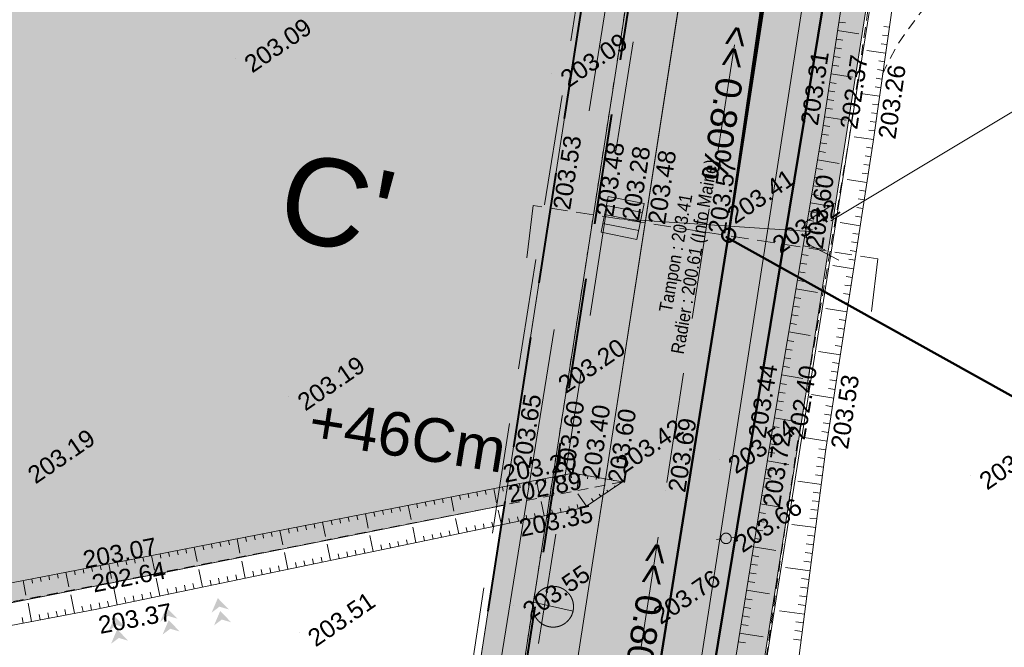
# Model space of a CAD drawing. Header units: millimetres. Extents: x -446952 to 537903, y -185749 to 168493.
# Tile 122 of 155: x 280247 to 336711, y 28844 to 64830. Entities that reach past the tile are written whole.
import ezdxf
from ezdxf.xclip import XClip

# ---------------------------------------------------------------- set-up
doc = ezdxf.new("R2010")
doc.units = ezdxf.units.MM
doc.header["$MEASUREMENT"] = 0
doc.header["$XCLIPFRAME"] = 0
for name, pattern in [('AXES', [101600, 63500, -12700, 12700, -12700]), ('CACHE2', [9525, 6350, -3175]), ('CACHEx2', [1500, 1000, -500]), ('FOSSE', [1000, 600, -400]), ('Grille', [800, 400, -400]), ('Wipeout_Contour', [1000, 0, -1000])]:
    doc.linetypes.add(name, pattern=pattern)
for name, color, linetype in [('02 AF-17-0322 ZAE POMME- CHANTIER-2018-09-26_2_-1-PAP-SURFACES-VOIRIE', 7, 'Continuous'), ('02 AF-17-0322 ZAE POMME- CHANTIER-2018-09-26_2_0-PAP DEMANDE MAIRIE 20-06-2017', 7, 'Continuous'), ('02 AF-17-0322 ZAE POMME- CHANTIER-2018-09-26_2_0000-PAP-PROFIL EN TRAVERS DE PRINCIPE', 7, 'Continuous'), ('02 AF-17-0322 ZAE POMME- CHANTIER-2018-09-26_2_01 02-PAP-EP AVALOIRS & GRILLES', 7, 'Continuous'), ('02 AF-17-0322 ZAE POMME- CHANTIER-2018-09-26_2_01-PAP LOTS CONTOURS', 7, 'Continuous'), ('02 AF-17-0322 ZAE POMME- CHANTIER-2018-09-26_2_01-PAP- BORDURE AGGLOS', 7, 'Continuous'), ('02 AF-17-0322 ZAE POMME- CHANTIER-2018-09-26_2_01-PAP- BORDURE CAN CS1 ET PANNEAU SIGNAL', 7, 'Continuous'), ('02 AF-17-0322 ZAE POMME- CHANTIER-2018-09-26_2_01-PAP- BORDURE P1', 7, 'Continuous'), ('02 AF-17-0322 ZAE POMME- CHANTIER-2018-09-26_2_01-PAP- BORDURE T2', 7, 'Continuous'), ('02 AF-17-0322 ZAE POMME- CHANTIER-2018-09-26_2_01-PAP- NIVELLEMENT', 7, 'Continuous'), ('02 AF-17-0322 ZAE POMME- CHANTIER-2018-09-26_2_01-PAP- REVET EV', 7, 'Continuous'), ('02 AF-17-0322 ZAE POMME- CHANTIER-2018-09-26_2_01-PAP- REVET MACROLOT', 7, 'Continuous'), ('02 AF-17-0322 ZAE POMME- CHANTIER-2018-09-26_2_01-PAP- REVET TROTTOIR', 7, 'Continuous'), ('02 AF-17-0322 ZAE POMME- CHANTIER-2018-09-26_2_01-PAP- REVET VOIE', 7, 'Continuous'), ('02 AF-17-0322 ZAE POMME- CHANTIER-2018-09-26_2_01-PAP-FILAIRE VOIE', 7, 'Continuous'), ('02 AF-17-0322 ZAE POMME- CHANTIER-2018-09-26_2_01-PAP-MARQUAGE AU SOL', 7, 'Continuous'), ('02 AF-17-0322 ZAE POMME- CHANTIER-2018-09-26_2_01-PAP-REVET NOUE', 7, 'Continuous'), ('02 AF-17-0322 ZAE POMME- CHANTIER-2018-09-26_2_02-PAP-EP PROJET', 7, 'Continuous'), ('02 AF-17-0322 ZAE POMME- CHANTIER-2018-09-26_2_02-PAP-EP TEXTE POUR 2000°', 7, 'Continuous'), ('02 AF-17-0322 ZAE POMME- CHANTIER-2018-09-26_2_08-PAP RESEAU TELEPHONE PROJET', 7, 'Continuous'), ('02 AF-17-0322 ZAE POMME- CHANTIER-2018-09-26_2_09-PAP ECLAIRAGE PROJET', 7, 'Continuous'), ('02 AF-17-0322 ZAE POMME- CHANTIER-2018-09-26_2_09-TRANCHEE GAZ', 7, 'Continuous'), ('02 AF-17-0322 ZAE POMME- CHANTIER-2018-09-26_2_2D - Dessins placés - Géomètre.2D', 7, 'Continuous'), ('02 AF-17-0322 ZAE POMME- CHANTIER-2018-09-26_2_X-PAP-PL_PT_1_TN décapé', 7, 'Continuous'), ('02 AF-17-0322 ZAE POMME- CHANTIER-2018-09-26_2_X-PTS TOPO-TEXTE TOPOALT', 7, 'Continuous'), ('02 AF-17-0322 ZAE POMME- CHANTIER-2018-09-26_2_X-PTS TOPO-TOPOPOINT', 7, 'Continuous'), ('02 AF-17-0322 ZAE POMME- CHANTIER-2018-09-26_2_Y - FDP TOPO-LIMITES_ 98061', 7, 'Continuous'), ('02 AF-17-0322 ZAE POMME- CHANTIER-2018-09-26_2_Y-FDP TOPO-CN_1_00', 7, 'Continuous'), ('02 AF-17-0322 ZAE POMME- CHANTIER-2018-09-26_2_Y-FDP TOPO-TOP_AXE_FOSSE', 7, 'Continuous'), ('02 AF-17-0322 ZAE POMME- CHANTIER-2018-09-26_2_Y-FDP TOPO-TOP_BARBULE', 7, 'Continuous'), ('02 AF-17-0322 ZAE POMME- CHANTIER-2018-09-26_2_Y-FDP TOPO-TOP_BORNE', 7, 'Continuous'), ('02 AF-17-0322 ZAE POMME- CHANTIER-2018-09-26_2_Y-FDP TOPO-TOP_TALUS', 7, 'Continuous'), ('02 AF-17-0322 ZAE POMME- CHANTIER-2018-09-26_2_Y-RESEAU EXISTANT FDP-TOP_VANNE_RESEAU', 7, 'Continuous'), ('02 AF-17-0322 ZAE POMME- CHANTIER-2018-09-26_2_Y-RESEAU EXISTANT FDP-TOP_VANNE_SYMB', 7, 'Continuous'), ('02 AF-17-0322 ZAE POMME- CHANTIER-2018-09-26_2_Y-RESEAU EXISTANT FDP-TOP_VANNE_TEXTE', 7, 'Continuous'), ('02 AF-17-0322 ZAE POMME- CHANTIER-2018-09-26_2_ZZ- PAP ALT PTS PROJET', 7, 'Continuous'), ('2D - Dessins placés - Géomètre.2D', 7, 'Continuous')]:
    doc.layers.add(name, color=color, linetype=linetype)
doc.styles.add('STYLE_GENERE_4', font='txt')
doc.linetypes.add('EAUX_USÉES', pattern='A,0,[1,-3. Plan gÃ©omÃ¨tre1.Shx,S=317.460317,R=0,X=0,Y=0],-47000,0', length=47000)

# ---------------------------------------------------------------- blocks, each defined once
blk = doc.blocks.new('Dessin_1_2', base_point=(-56559339, -2771872408))
at = {"color": 254, "linetype": 'Wipeout_Contour', "lineweight": 0, "ltscale": 2094265.569888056}
blk.add_wipeout([(-446952, -185749), (537903, -185749), (537903, 168493), (-446952, 168064)], dxfattribs=at).dxf.layer = '02 AF-17-0322 ZAE POMME- CHANTIER-2018-09-26_2_2D - Dessins placés - Géomètre.2D'
at = {"layer": '02 AF-17-0322 ZAE POMME- CHANTIER-2018-09-26_2_01-PAP- REVET EV', "linetype": 'Continuous', "lineweight": 15, "true_color": 0xa2a233}
for points in [[(-63475, 68484, 0.414214), (-62501, 67458), (-42132, 66931, 0.060082), (-27113, 68349), (38921, 82710, 0.04246), (49128, 85857), (66863, 93020, -0.079278), (73006, 94431), (250502, 106419, 0.02499), (257794, 107279), (294459, 113473, -0.511687), (318710, 89553), (296240, -55550), (281365, -144134, 0.147477), (285971, -134819), (299201, -56028), (321675, 89094, 0.504374), (294497, 116522), (257294, 110237, -0.02499), (250300, 109412), (72804, 97424, 0.079278), (65740, 95802), (48004, 88638, -0.04246), (38284, 85642), (-27750, 71280, -0.060082), (-42054, 69930), (-63423, 70483)], [(331142, 80568), (332309, 87422), (328592, 88023), (306112, -57143), (292737, -136794, 0.17138), (294802, -148602), (310076, -57695), (316405, -13756)]]:
    blk.add_hatch(color=55, dxfattribs=at).paths.add_polyline_path(points)
at = {"layer": '02 AF-17-0322 ZAE POMME- CHANTIER-2018-09-26_2_01-PAP- REVET MACROLOT', "linetype": 'Continuous', "lineweight": 25}
blk.add_hatch(color=171, dxfattribs=at).paths.add_polyline_path([(-2624, 0), (118936, 0), (191842, 14011), (308042, 37002), (316240, 89936, 0.048256), (316443, 93493), (298432, 111261, 0.048297), (294876, 111008), (258211, 104814, -0.02499), (250671, 103924), (73174, 91936, 0.079278), (67799, 90702), (50064, 83539, -0.04246), (39453, 80267), (7910, 73407), (7843, 72369)])
at = {"layer": '02 AF-17-0322 ZAE POMME- CHANTIER-2018-09-26_2_01-PAP- REVET TROTTOIR', "linetype": 'Continuous', "lineweight": 15}
blk.add_hatch(color=134, dxfattribs=at).paths.add_polyline_path([(-67600, 70507), (-67740, 65093), (-34300, 64227), (39453, 80267, 0.04246), (50064, 83539), (67799, 90702, -0.079278), (73174, 91936), (250671, 103924, 0.02499), (258211, 104814), (294876, 111008, -0.511687), (316240, 89936), (293772, -55152), (279967, -137363), (272678, -146499, -0.138677), (266072, -147197), (263431, -146737), (263002, -149200), (265359, -149609, 0.249583), (281365, -144134), (296240, -55550), (318710, 89553, 0.511687), (294459, 113473), (257794, 107279, -0.02499), (250502, 106419), (73006, 94431, 0.079278), (66863, 93020), (49128, 85857, -0.04246), (38921, 82710), (-27113, 68349, -0.060082), (-42132, 66931), (-62501, 67458, -0.414214), (-63475, 68484), (-63423, 70483), (-65423, 70535, 0.019452)])
at = {"layer": '02 AF-17-0322 ZAE POMME- CHANTIER-2018-09-26_2_01-PAP- REVET VOIE', "linetype": 'Continuous', "lineweight": 15, "true_color": 0xe8e8e8}
blk.add_hatch(color=254, dxfattribs=at).paths.add_polyline_path([(-127964, -74078, -0.246824), (-143938, -79120), (-101676, -86792, -0.418387), (-116091, -65592), (-93615, 47980, -0.343506), (-67600, 70507, -0.019452), (-65423, 70535), (-42054, 69930, 0.060082), (-27750, 71280), (38284, 85642, 0.04246), (48004, 88638), (65740, 95802, -0.079278), (72804, 97424), (250300, 109412, 0.02499), (257294, 110237), (294497, 116522, -0.504374), (321675, 89094), (299201, -56028), (285971, -134819, -0.40927), (265363, -149699), (307127, -157458, -0.40792), (292737, -136794), (306112, -57143), (328592, 88023, 0.50605), (293331, 123425), (256128, 117139, -0.02499), (249828, 116396), (72332, 104408, 0.079278), (63118, 102292), (45383, 95129, -0.04246), (36796, 92482), (-29238, 78120, -0.060082), (-41873, 76928), (-65241, 77533, 0.058037), (-73306, 76804, 0.30098), (-100482, 49339), (-123090, -64900, -0.147477)])
at = {"layer": '02 AF-17-0322 ZAE POMME- CHANTIER-2018-09-26_2_01-PAP-REVET NOUE', "linetype": 'Continuous', "lineweight": 0, "true_color": 0xffffff}
blk.add_hatch(color=7, dxfattribs=at).paths.add_polyline_path([(313588, 52640), (315646, 52233), (316053, 54290), (313996, 54698)])
at = {"layer": '02 AF-17-0322 ZAE POMME- CHANTIER-2018-09-26_2_09-PAP ECLAIRAGE PROJET', "linetype": 'Continuous', "lineweight": 0, "true_color": 0xffffff}
blk.add_hatch(color=7, dxfattribs=at).paths.add_polyline_path([(311800, 31834, 1), (309873, 30508, 1)])
at = {"layer": '02 AF-17-0322 ZAE POMME- CHANTIER-2018-09-26_2_09-PAP ECLAIRAGE PROJET', "linetype": 'Continuous', "lineweight": 15}
blk.add_hatch(color=5, dxfattribs=at).paths.add_polyline_path([(309694, 31425, 0.208298), (309873, 30508, 0.655221), (311979, 30917)])
at = {"layer": '02 AF-17-0322 ZAE POMME- CHANTIER-2018-09-26_2_X-PAP-PL_PT_1_TN décapé', "linetype": 'Continuous', "lineweight": 15}
for points in [[(287066, 56248), (286711, 55419), (287157, 55756), (287694, 55601)], [(284113, 55720), (283758, 54892), (284204, 55229), (284741, 55074)], [(287203, 55510), (286847, 54682), (287293, 55018), (287831, 54863)], [(281160, 55193), (280804, 54365), (281250, 54701), (281788, 54546)], [(284249, 54983), (283894, 54154), (284340, 54491), (284877, 54336)], [(281296, 54455), (280940, 53627), (281387, 53964), (281924, 53809)], [(289474, 43218), (289830, 44047), (289383, 43710), (288846, 43865)], [(286521, 42691), (286876, 43519), (286430, 43183), (285893, 43338)], [(283568, 42164), (283923, 42992), (283477, 42655), (282940, 42810)], [(289611, 42481), (289966, 43309), (289520, 42972), (288983, 43127)], [(286657, 41953), (287013, 42782), (286566, 42445), (286029, 42600)], [(283704, 41426), (284059, 42254), (283613, 41918), (283076, 42073)], [(291610, 31664), (291254, 30835), (291701, 31172), (292238, 31017)], [(288656, 31137), (288301, 30308), (288747, 30645), (289284, 30490)], [(285703, 30609), (285348, 29781), (285794, 30118), (286331, 29963)], [(291746, 30926), (291391, 30098), (291837, 30435), (292374, 30280)], [(288793, 30399), (288437, 29571), (288884, 29907), (289421, 29752)], [(285839, 29872), (285484, 29043), (285930, 29380), (286467, 29225)]]:
    blk.add_hatch(color=7, dxfattribs=at).paths.add_polyline_path(points)
at = {"layer": '02 AF-17-0322 ZAE POMME- CHANTIER-2018-09-26_2_-1-PAP-SURFACES-VOIRIE', "color": 7, "linetype": 'Continuous', "lineweight": 15, "flags": 128}
for points in [[(72804, 97424), (250300, 109412, 0.02499), (257294, 110237), (294497, 116522, -0.504374), (321675, 89094), (299201, -56028)], [(306112, -57143), (328592, 88023, 0.50605), (293331, 123425), (256128, 117139, -0.02499), (249828, 116396), (235959, 115459), (225982, 114785), (208023, 113572), (190064, 112359), (180087, 111685), (144168, 109260), (134191, 108586), (116232, 107373), (98273, 106160), (88296, 105486), (72332, 104408, 0.079278)]]:
    blk.add_lwpolyline(points, format="xyb", dxfattribs=at)
at = {"layer": '02 AF-17-0322 ZAE POMME- CHANTIER-2018-09-26_2_0-PAP DEMANDE MAIRIE 20-06-2017', "color": 161, "linetype": 'Continuous', "lineweight": 15, "true_color": 0x40a5ff, "flags": 128}
blk.add_lwpolyline([(294447, -150768), (310076, -57695), (319395, 5001), (334913, 102715), (340488, 135449)], dxfattribs=at)
at = {"layer": '02 AF-17-0322 ZAE POMME- CHANTIER-2018-09-26_2_0-PAP DEMANDE MAIRIE 20-06-2017', "color": 122, "linetype": 'CACHE2', "lineweight": 15, "true_color": 0x00d59f, "flags": 128}
blk.add_lwpolyline([(280286, -133900), (297677, -27310), (307797, 38251), (317998, 102100)], dxfattribs=at)
at = {"layer": '02 AF-17-0322 ZAE POMME- CHANTIER-2018-09-26_2_0000-PAP-PROFIL EN TRAVERS DE PRINCIPE', "color": 7, "linetype": 'Continuous', "lineweight": 15, "flags": 128}
for points in [[(309689, 54171), (309336, 51169)], [(329454, 51110), (329100, 48108)]]:
    blk.add_lwpolyline(points, dxfattribs=at)
at = {"layer": '02 AF-17-0322 ZAE POMME- CHANTIER-2018-09-26_2_0000-PAP-PROFIL EN TRAVERS DE PRINCIPE', "color": 7, "linetype": 'CACHEx2', "lineweight": 15, "flags": 128}
blk.add_lwpolyline([(329454, 51110), (309689, 54171)], dxfattribs=at)
at = {"layer": '02 AF-17-0322 ZAE POMME- CHANTIER-2018-09-26_2_01 02-PAP-EP AVALOIRS & GRILLES', "color": 30, "linetype": 'Continuous', "lineweight": 15, "true_color": 0xff6600}
for p, q in [((313792, 53669), (315850, 53262)), ((313894, 54183), (315951, 53776)), ((313690, 53154), (315748, 52747))]:
    blk.add_line(p, q, dxfattribs=at)
at = {"layer": '02 AF-17-0322 ZAE POMME- CHANTIER-2018-09-26_2_01 02-PAP-EP AVALOIRS & GRILLES', "color": 30, "linetype": 'Continuous', "lineweight": 15, "true_color": 0xff6600, "flags": 128}
blk.add_lwpolyline([(313588, 52640), (313996, 54698), (316053, 54290), (315646, 52233)], close=True, dxfattribs=at)
at = {"layer": '02 AF-17-0322 ZAE POMME- CHANTIER-2018-09-26_2_01-PAP LOTS CONTOURS', "color": 7, "linetype": 'Continuous', "lineweight": 15, "flags": 128}
blk.add_lwpolyline([(73174, 91936, 0.079278), (67799, 90702), (50064, 83539, -0.04246), (39453, 80267), (7910, 73407), (7843, 72369), (-2624, 0), (69287, 0), (118936, 0), (191842, 14011), (191843, 14012), (308042, 37002), (316240, 89936, 0.048256), (316443, 93493), (298432, 111261, 0.048297), (294876, 111008), (258211, 104814, -0.02499), (250671, 103924)], format="xyb", close=True, dxfattribs=at)
blk.add_lwpolyline([(191842, 14011), (308042, 37002), (293772, -55152), (279967, -137363), (272678, -146499), (201661, -133529), (195151, -35710)], close=True, dxfattribs=at)
at = {"layer": '02 AF-17-0322 ZAE POMME- CHANTIER-2018-09-26_2_01-PAP- BORDURE AGGLOS', "color": 134, "linetype": 'CACHE2', "lineweight": 40, "flags": 128}
blk.add_lwpolyline([(-71739, 65197), (-34300, 64227), (39453, 80267, 0.04246), (50064, 83539), (67799, 90702, -0.079278), (73174, 91936), (250671, 103924, 0.02499), (258211, 104814), (294876, 111008, -0.048297), (298432, 111261), (316443, 93493, -0.048256), (316240, 89936), (293772, -55152), (279967, -137363), (272678, -146499, -0.138677), (266072, -147197), (263431, -146737)], format="xyb", dxfattribs=at)
at = {"layer": '02 AF-17-0322 ZAE POMME- CHANTIER-2018-09-26_2_01-PAP- BORDURE CAN CS1 ET PANNEAU SIGNAL', "color": 161, "linetype": 'AXES', "lineweight": 15, "true_color": 0x40a5ff, "flags": 128}
blk.add_lwpolyline([(263002, -149200), (265128, -149571, 0.401534), (285834, -135634), (299201, -56028), (321675, 89094)], format="xyb", dxfattribs=at)
at = {"layer": '02 AF-17-0322 ZAE POMME- CHANTIER-2018-09-26_2_01-PAP- BORDURE P1', "color": 5, "linetype": 'Grille', "lineweight": 15, "flags": 128}
blk.add_lwpolyline([(-63423, 70483), (-63475, 68484, 0.414214), (-62501, 67458), (-42132, 66931, 0.060082), (-27113, 68349), (38921, 82710, 0.04246), (49128, 85857), (66863, 93020, -0.079278), (73006, 94431), (250502, 106419, 0.02499), (257794, 107279), (294459, 113473, -0.511687), (318710, 89553), (296240, -55550), (281365, -144134)], format="xyb", dxfattribs=at)
at = {"layer": '02 AF-17-0322 ZAE POMME- CHANTIER-2018-09-26_2_01-PAP- BORDURE T2', "color": 7, "linetype": 'Continuous', "lineweight": 15, "flags": 128}
blk.add_lwpolyline([(328592, 88023), (306112, -57143), (292737, -136794, 0.410378), (307276, -157485), (328925, -161413)], format="xyb", dxfattribs=at)
at = {"layer": '02 AF-17-0322 ZAE POMME- CHANTIER-2018-09-26_2_01-PAP- NIVELLEMENT', "color": 7, "linetype": 'Continuous', "lineweight": 15}
for p, q in [((310677, 54017), (310677, 54017)), ((313148, 53635), (313148, 53635)), ((314630, 53405), (314630, 53405)), ((316113, 53176), (316113, 53176)), ((319571, 52640), (319571, 52640)), ((325160, 51775), (325160, 51775)), ((308382, 39194), (308382, 39194)), ((310852, 38812), (310852, 38812)), ((312335, 38582), (312335, 38582)), ((313817, 38352), (313817, 38352)), ((317276, 37817), (317276, 37817)), ((322703, 36976), (322703, 36976))]:
    blk.add_line(p, q, dxfattribs=at)
at = {"layer": '02 AF-17-0322 ZAE POMME- CHANTIER-2018-09-26_2_01-PAP-FILAIRE VOIE', "color": 7, "linetype": 'Continuous', "lineweight": 15, "flags": 128}
for points in [[(34400, 95007), (66650, 108033), (249559, 120387, 0.02499), (255462, 121083), (340488, 135449), (334913, 102715), (331142, 80568), (316405, -13756), (310076, -57695), (294903, -148053)], [(-123090, -64900), (-100482, 49339, -0.365399), (-65241, 77533), (-41873, 76928, 0.060082), (-29238, 78120), (36796, 92482, 0.04246), (45383, 95129), (63118, 102292, -0.079278), (72332, 104408), (249828, 116396, 0.02499), (256128, 117139), (292793, 123334, -0.511687), (328592, 88023), (306112, -57143), (292737, -136794, 0.410378), (307276, -157485), (328925, -161413)], [(240996, -145363), (265128, -149571, 0.416044), (285971, -134819), (299201, -56028), (321675, 89094, 0.511687), (293959, 116432), (257294, 110237, -0.02499), (250300, 109412), (72804, 97424, 0.079278), (65740, 95802)], [(281365, -144134), (296240, -55550), (318710, 89553, 0.511687), (294459, 113473), (257794, 107279, -0.02499), (250502, 106419), (73006, 94431, 0.079278), (66863, 93020)], [(241425, -142900), (266072, -147197, 0.138677), (272678, -146499), (279967, -137363), (293772, -55152), (316240, 89936, 0.511687), (294876, 111008), (258211, 104814, -0.02499), (250671, 103924), (73174, 91936, 0.079278), (67799, 90702)]]:
    blk.add_lwpolyline(points, format="xyb", dxfattribs=at)
at = {"layer": '02 AF-17-0322 ZAE POMME- CHANTIER-2018-09-26_2_01-PAP-MARQUAGE AU SOL', "color": 254, "linetype": 'CACHE2', "lineweight": 15, "true_color": 0xe8e8e8, "flags": 128}
blk.add_lwpolyline([(-123079, -82876), (-97048, 48660, -0.365399), (-65332, 74034), (-41964, 73429, 0.060082), (-28494, 74700), (37540, 89062, 0.04246), (46694, 91883), (64429, 99047, -0.079278), (72568, 100916), (250064, 112904, 0.02499), (256711, 113688), (293376, 119883, -0.511687), (325134, 88558), (302657, -56586), (286366, -153601)], format="xyb", dxfattribs=at)
at = {"layer": '02 AF-17-0322 ZAE POMME- CHANTIER-2018-09-26_2_02-PAP-EP PROJET', "color": 30, "linetype": 'Continuous', "lineweight": 15, "true_color": 0xff6600, "flags": 128}
blk.add_lwpolyline([(326966, 54292), (325273, 53194), (325423, 51980), (327228, 51045)], dxfattribs=at)
at = {"layer": '02 AF-17-0322 ZAE POMME- CHANTIER-2018-09-26_2_02-PAP-EP PROJET', "color": 30, "linetype": 'AXES', "lineweight": 15, "true_color": 0xff6600, "flags": 128}
blk.add_lwpolyline([(326415, 52630), (314630, 53405)], dxfattribs=at)
at = {"layer": '02 AF-17-0322 ZAE POMME- CHANTIER-2018-09-26_2_02-PAP-EP TEXTE POUR 2000°', "color": 30, "linetype": 'Continuous', "lineweight": 15, "true_color": 0xff6600, "flags": 128}
blk.add_lwpolyline([(341317, 62031), (326764, 53304)], dxfattribs=at)
at = {"layer": '02 AF-17-0322 ZAE POMME- CHANTIER-2018-09-26_2_08-PAP RESEAU TELEPHONE PROJET', "color": 2, "linetype": 'AXES', "lineweight": 15, "true_color": 0xfff91e, "flags": 128}
blk.add_lwpolyline([(274108, 108785), (295624, 112364, -0.49236), (317760, 89891), (306096, 17186), (280575, -140865)], format="xyb", dxfattribs=at)
at = {"layer": '02 AF-17-0322 ZAE POMME- CHANTIER-2018-09-26_2_09-PAP ECLAIRAGE PROJET', "color": 5, "linetype": 'Continuous', "lineweight": 15}
blk.add_line((311979, 30917), (309694, 31425), dxfattribs=at)
at = {"layer": '02 AF-17-0322 ZAE POMME- CHANTIER-2018-09-26_2_09-PAP ECLAIRAGE PROJET', "color": 5, "linetype": 'CACHE2', "lineweight": 15, "flags": 128}
blk.add_lwpolyline([(283435, -140323), (319720, 90965, 0.11563), (318359, 100791)], format="xyb", dxfattribs=at)
at = {"layer": '02 AF-17-0322 ZAE POMME- CHANTIER-2018-09-26_2_09-PAP ECLAIRAGE PROJET', "color": 5, "linetype": 'Continuous', "lineweight": 15}
blk.add_circle((310837, 31171), 1170, dxfattribs=at)
at = {"layer": '02 AF-17-0322 ZAE POMME- CHANTIER-2018-09-26_2_09-TRANCHEE GAZ', "color": 134, "linetype": 'CACHE2', "lineweight": 40, "flags": 128}
blk.add_lwpolyline([(-124949, -37563), (-118950, -39005), (-109220, 12330), (-99500, 57424), (-90321, 69987), (-34381, 67915), (40165, 83026), (72201, 94636), (169658, 102045), (257011, 107890), (298660, 114776), (312380, 108538), (320230, 98058), (282358, -144405), (279769, -158811)], dxfattribs=at)
at = {"layer": '02 AF-17-0322 ZAE POMME- CHANTIER-2018-09-26_2_X-PTS TOPO-TOPOPOINT', "color": 14, "linetype": 'Continuous', "lineweight": 15, "true_color": 0xa80f02}
for p, q in [((292629, 62603), (292629, 62603)), ((310754, 61750), (310754, 61750)), ((326270, 58385), (326270, 58385)), ((327814, 58018), (327814, 58018)), ((329185, 57824), (329185, 57824)), ((320904, 52475), (320904, 52475)), ((322912, 52238), (322912, 52238)), ((310619, 44229), (310619, 44229)), ((295680, 43222), (295680, 43222)), ((323257, 40439), (323257, 40439)), ((324796, 40224), (324796, 40224)), ((320369, 39613), (320369, 39613)), ((326464, 40064), (326464, 40064)), ((311965, 38827), (311965, 38827)), ((334779, 38690), (334779, 38690)), ((314807, 38341), (314807, 38341)), ((312186, 37821), (312186, 37821)), ((312642, 36858), (312642, 36858)), ((320753, 35090), (320753, 35090)), ((283618, 33291), (283618, 33291)), ((283898, 32255), (283898, 32255)), ((308592, 31258), (308592, 31258)), ((284571, 31021), (284571, 31021)), ((316063, 30980), (316063, 30980)), ((296273, 29697), (296273, 29697))]:
    blk.add_line(p, q, dxfattribs=at)
at = {"layer": '02 AF-17-0322 ZAE POMME- CHANTIER-2018-09-26_2_Y - FDP TOPO-LIMITES_ 98061', "color": 14, "linetype": 'Continuous', "lineweight": 15, "true_color": 0xa80f02, "flags": 128}
blk.add_lwpolyline([(537903, -55089), (423536, -25618), (401416, -23168), (362518, -18746), (316405, -13756), (331142, 80568), (334913, 102715), (428557, 136207), (537903, 166187)], dxfattribs=at)
at = {"layer": '02 AF-17-0322 ZAE POMME- CHANTIER-2018-09-26_2_Y-FDP TOPO-CN_1_00', "color": 14, "linetype": 'FOSSE', "lineweight": 15, "true_color": 0xa80f02, "flags": 128}
blk.add_lwpolyline([(329735, 61703), (330084, 62479), (330570, 63355), (331177, 64269), (331913, 65232), (332738, 66239), (333602, 67280), (334452, 68347), (335238, 69430), (335909, 70522), (336413, 71612), (336699, 72693)], dxfattribs=at)
at = {"layer": '02 AF-17-0322 ZAE POMME- CHANTIER-2018-09-26_2_Y-FDP TOPO-TOP_AXE_FOSSE', "color": 14, "linetype": 'FOSSE', "lineweight": 15, "true_color": 0xa80f02, "flags": 128}
for points in [[(314349, -30112), (316792, -13212), (319395, 5001), (322252, 22708), (324796, 40224), (327814, 58018), (331057, 80240)], [(314807, 38341), (312186, 37821), (283898, 32255), (265291, 28610), (248487, 25079), (231301, 21785), (212132, 17942), (190542, 13728)]]:
    blk.add_lwpolyline(points, dxfattribs=at)
at = {"layer": '02 AF-17-0322 ZAE POMME- CHANTIER-2018-09-26_2_Y-FDP TOPO-TOP_BARBULE', "color": 14, "linetype": 'Continuous', "lineweight": 15, "true_color": 0xa80f02}
for p, q in [((327229, 64698), (327595, 64642)), ((330118, 64399), (329795, 64444)), ((327154, 64203), (328377, 64018)), ((330047, 63903), (329724, 63949)), ((327079, 63709), (327446, 63653)), ((329977, 63408), (329654, 63454)), ((326928, 62720), (327298, 62664)), ((327003, 63215), (327372, 63159)), ((329907, 62913), (328827, 63067)), ((326853, 62226), (327223, 62170)), ((329837, 62418), (329512, 62464)), ((326778, 61732), (328013, 61544)), ((329766, 61923), (329441, 61969)), ((326703, 61237), (327074, 61181)), ((329696, 61428), (329371, 61474)), ((326628, 60743), (327000, 60687)), ((329556, 60438), (328468, 60593)), ((329626, 60933), (329300, 60979)), ((326553, 60249), (326926, 60192)), ((329486, 59943), (329159, 59989)), ((326478, 59754), (326851, 59698)), ((329415, 59448), (329088, 59495)), ((326328, 58766), (326702, 58709)), ((326403, 59260), (327649, 59071)), ((329345, 58953), (329017, 59000)), ((326251, 58272), (326626, 58209)), ((329275, 58458), (328947, 58505)), ((326168, 57779), (326543, 57716)), ((329205, 57963), (328109, 58118)), ((326085, 57285), (326460, 57223)), ((329130, 57468), (328801, 57519)), ((326003, 56792), (327250, 56583)), ((328979, 56480), (328646, 56531)), ((329055, 56974), (328723, 57025)), ((325920, 56299), (326294, 56236)), ((328903, 55986), (328568, 56037)), ((325837, 55806), (326211, 55743)), ((328828, 55492), (327703, 55664)), ((325671, 54820), (326045, 54757)), ((325754, 55313), (326128, 55250)), ((328752, 54997), (328413, 55049)), ((325589, 54327), (326833, 54118)), ((328676, 54503), (328335, 54555)), ((325506, 53834), (325879, 53771)), ((328600, 54009), (328257, 54061)), ((325423, 53341), (325796, 53278)), ((328449, 53020), (327293, 53197)), ((328525, 53515), (328180, 53567)), ((325340, 52848), (325713, 52785)), ((328373, 52526), (328025, 52580)), ((325258, 52354), (325630, 52292)), ((328297, 52032), (327947, 52086)), ((325175, 51861), (326416, 51653)), ((328222, 51538), (327869, 51592)), ((325009, 50875), (325381, 50813)), ((325092, 51368), (325464, 51306)), ((328146, 51043), (327792, 51098)), ((324927, 50382), (325298, 50320)), ((328070, 50549), (326883, 50731)), ((324844, 49889), (325215, 49827)), ((327995, 50055), (327636, 50110)), ((324761, 49396), (325998, 49188)), ((327919, 49561), (327559, 49616)), ((324678, 48903), (325049, 48840)), ((327767, 48572), (327404, 48628)), ((327843, 49067), (327481, 49122)), ((324595, 48410), (324966, 48347)), ((327692, 48078), (326473, 48265)), ((324513, 47917), (324883, 47854)), ((327616, 47584), (327248, 47640)), ((324347, 46930), (325581, 46723)), ((324430, 47423), (324800, 47361)), ((327540, 47090), (327171, 47146)), ((324264, 46437), (324634, 46375)), ((327464, 46595), (327093, 46652)), ((324182, 45944), (324551, 45882)), ((327313, 45607), (326062, 45799)), ((327389, 46101), (327015, 46158)), ((324099, 45451), (324468, 45389)), ((324016, 44958), (324385, 44896)), ((327161, 44618), (326783, 44677)), ((327237, 45113), (326860, 45170)), ((323933, 44465), (325164, 44258)), ((327086, 44124), (326705, 44183)), ((323768, 43479), (324137, 43417)), ((323850, 43972), (324220, 43910)), ((327010, 43630), (326627, 43689)), ((323685, 42986), (324054, 42924)), ((326934, 43136), (325652, 43332)), ((323602, 42492), (323971, 42431)), ((326859, 42642), (326472, 42701)), ((323519, 41999), (324747, 41793)), ((326783, 42147), (326394, 42207)), ((323437, 41506), (323805, 41444)), ((326707, 41653), (326317, 41713)), ((323354, 41013), (323722, 40951)), ((326556, 40665), (325242, 40866)), ((326631, 41159), (326239, 41219)), ((323271, 40520), (323639, 40458)), ((326480, 40170), (326084, 40231)), ((323112, 39533), (324350, 39335)), ((323191, 40026), (323561, 39967)), ((326413, 39675), (326014, 39727)), ((323033, 39039), (323406, 38979)), ((326349, 39179), (325948, 39231)), ((309888, 38422), (310046, 37611)), ((310379, 38517), (310426, 38274)), ((310869, 38613), (310917, 38370)), ((311360, 38709), (311407, 38466)), ((311851, 38805), (311898, 38562)), ((312343, 38763), (312214, 38009)), ((312836, 38678), (312805, 38497)), ((313329, 38594), (313306, 38458)), ((313822, 38509), (313806, 38419)), ((314314, 38425), (314307, 38380)), ((322954, 38545), (323329, 38485)), ((326285, 38683), (325882, 38735)), ((306943, 37847), (306991, 37602)), ((307434, 37942), (307593, 37129)), ((307925, 38038), (307973, 37794)), ((308416, 38134), (308463, 37890)), ((308906, 38230), (308954, 37986)), ((309397, 38326), (309445, 38082)), ((313982, 37776), (313924, 37861)), ((314395, 38058), (314366, 38101)), ((322875, 38052), (323252, 37991)), ((326221, 38187), (324870, 38362)), ((303999, 37272), (304047, 37026)), ((304490, 37367), (304538, 37122)), ((304981, 37463), (305140, 36647)), ((305471, 37559), (305519, 37314)), ((305962, 37655), (306010, 37410)), ((306453, 37751), (306500, 37506)), ((312744, 36928), (312260, 37635)), ((313157, 37211), (313041, 37381)), ((313569, 37493), (313482, 37621)), ((322796, 37558), (323174, 37497)), ((326157, 37691), (325750, 37744)), ((301545, 36792), (301593, 36546)), ((302036, 36888), (302084, 36642)), ((302527, 36984), (302687, 36165)), ((303018, 37080), (303066, 36834)), ((303508, 37176), (303556, 36930)), ((307868, 35866), (307691, 36716)), ((310316, 36375), (310143, 37204)), ((310805, 36476), (310754, 36724)), ((311295, 36578), (311244, 36824)), ((311784, 36680), (311733, 36925)), ((312274, 36782), (312223, 37025)), ((322717, 37064), (323984, 36861)), ((326028, 36700), (325618, 36753)), ((326093, 37196), (325684, 37248)), ((298601, 36217), (298649, 35970)), ((299092, 36313), (299140, 36066)), ((299583, 36409), (299631, 36162)), ((300073, 36505), (300234, 35683)), ((300564, 36601), (300612, 36354)), ((301055, 36697), (301103, 36450)), ((305421, 35357), (305239, 36228)), ((308358, 35967), (308305, 36221)), ((308847, 36069), (308795, 36322)), ((309337, 36171), (309284, 36422)), ((309826, 36273), (309774, 36523)), ((322638, 36570), (323020, 36509)), ((325964, 36204), (325552, 36257)), ((295657, 35642), (295705, 35394)), ((296147, 35738), (296196, 35490)), ((296638, 35834), (296687, 35586)), ((297129, 35930), (297177, 35682)), ((297620, 36026), (297781, 35201)), ((298110, 36121), (298159, 35874)), ((302973, 34848), (302787, 35740)), ((305910, 35458), (305856, 35718)), ((306400, 35560), (306346, 35819)), ((306889, 35662), (306836, 35920)), ((307379, 35764), (307325, 36020)), ((322480, 35583), (322865, 35521)), ((322559, 36077), (322943, 36015)), ((325900, 35708), (324518, 35887)), ((292712, 35067), (292875, 34237)), ((293203, 35163), (293252, 34914)), ((293694, 35259), (293742, 35010)), ((294184, 35355), (294233, 35106)), ((294675, 35451), (294724, 35202)), ((295166, 35546), (295328, 34719)), ((300525, 34339), (300335, 35252)), ((302483, 34746), (302427, 35015)), ((303462, 34949), (303407, 35216)), ((303952, 35051), (303897, 35316)), ((304441, 35153), (304387, 35417)), ((304931, 35255), (304876, 35517)), ((322401, 35089), (322788, 35027)), ((325836, 35212), (325420, 35266)), ((289768, 34492), (289817, 34242)), ((290259, 34588), (290421, 33755)), ((290749, 34684), (290798, 34434)), ((291240, 34780), (291289, 34530)), ((291731, 34876), (291780, 34626)), ((292222, 34971), (292270, 34722)), ((298078, 33830), (297883, 34764)), ((300036, 34237), (299978, 34512)), ((301015, 34440), (300958, 34713)), ((301504, 34542), (301448, 34814)), ((301994, 34644), (301938, 34914)), ((322322, 34596), (323617, 34388)), ((325772, 34716), (325354, 34770)), ((286824, 33917), (286873, 33666)), ((287314, 34013), (287363, 33762)), ((287805, 34109), (287968, 33273)), ((288296, 34205), (288345, 33954)), ((288786, 34301), (288835, 34050)), ((289277, 34396), (289326, 34146)), ((295630, 33321), (295431, 34276)), ((297099, 33626), (297040, 33909)), ((297588, 33728), (297530, 34009)), ((298567, 33931), (298509, 34210)), ((299057, 34033), (298999, 34311)), ((299546, 34135), (299489, 34411)), ((322243, 34102), (322633, 34039)), ((325708, 34220), (325288, 34275)), ((283879, 33342), (283928, 33090)), ((284370, 33438), (284419, 33186)), ((284861, 33534), (284910, 33282)), ((285351, 33630), (285515, 32791)), ((285842, 33725), (285891, 33474)), ((286333, 33821), (286382, 33570)), ((293182, 32812), (292979, 33788)), ((294651, 33117), (294591, 33406)), ((295140, 33219), (295081, 33507)), ((296120, 33422), (296060, 33708)), ((296609, 33524), (296550, 33808)), ((322164, 33608), (322556, 33545)), ((325579, 33229), (324167, 33411)), ((325644, 33724), (325222, 33779)), ((280934, 32772), (280983, 32518)), ((281425, 32867), (281474, 32613)), ((281916, 32962), (281965, 32708)), ((282407, 33057), (282456, 32804)), ((282897, 33152), (283061, 32309)), ((283388, 33247), (283437, 32994)), ((288287, 31793), (288075, 32812)), ((290735, 32302), (290527, 33300)), ((291714, 32506), (291652, 32803)), ((292203, 32608), (292142, 32903)), ((292693, 32710), (292632, 33004)), ((293672, 32913), (293611, 33205)), ((294161, 33015), (294101, 33305)), ((322085, 33114), (322479, 33051)), ((325515, 32733), (325090, 32788)), ((280443, 32677), (280607, 31830)), ((285839, 31284), (285623, 32324)), ((288777, 31895), (288713, 32199)), ((289266, 31997), (289203, 32300)), ((289756, 32099), (289693, 32401)), ((290245, 32201), (290183, 32501)), ((291224, 32404), (291162, 32702)), ((322006, 32621), (322401, 32557)), ((325451, 32237), (325024, 32292)), ((283388, 30795), (283188, 31844)), ((286329, 31386), (286264, 31697)), ((286819, 31488), (286754, 31797)), ((287308, 31590), (287244, 31898)), ((287798, 31692), (287734, 31998)), ((321848, 31633), (322247, 31569)), ((321927, 32127), (323251, 31915)), ((325387, 31741), (324958, 31797)), ((280932, 30328), (280734, 31366)), ((283879, 30889), (283819, 31204)), ((284370, 30982), (284310, 31298)), ((284860, 31081), (284795, 31395)), ((285350, 31183), (285285, 31496)), ((321769, 31140), (322169, 31075)), ((325323, 31245), (324892, 31301)), ((280441, 30234), (280382, 30545)), ((281423, 30421), (281364, 30733)), ((281914, 30515), (281855, 30827)), ((282406, 30608), (282346, 30922)), ((282897, 30702), (282837, 31016)), ((321690, 30646), (322092, 30581)), ((325259, 30749), (323815, 30936)), ((321611, 30152), (322015, 30087)), ((325195, 30253), (324760, 30310)), ((321532, 29658), (322884, 29442)), ((325130, 29757), (324694, 29814)), ((321453, 29165), (321860, 29099)), ((325066, 29262), (324628, 29318))]:
    blk.add_line(p, q, dxfattribs=at)
at = {"layer": '02 AF-17-0322 ZAE POMME- CHANTIER-2018-09-26_2_Y-FDP TOPO-TOP_BORNE', "color": 14, "linetype": 'Continuous', "lineweight": 15, "true_color": 0xa80f02, "flags": 128}
for points in [[(320455, 35056), (320209, 35027)], [(321314, 35155), (321051, 35125)]]:
    blk.add_lwpolyline(points, dxfattribs=at)
at = {"layer": '02 AF-17-0322 ZAE POMME- CHANTIER-2018-09-26_2_Y-FDP TOPO-TOP_BORNE', "color": 14, "linetype": 'Continuous', "lineweight": 15, "true_color": 0xa80f02}
blk.add_circle((320753, 35090), 300, dxfattribs=at)
at = {"layer": '02 AF-17-0322 ZAE POMME- CHANTIER-2018-09-26_2_Y-FDP TOPO-TOP_TALUS', "color": 14, "linetype": 'Continuous', "lineweight": 15, "true_color": 0xa80f02, "flags": 128}
for points in [[(312404, -29641), (314798, -12829), (317766, 5308), (320509, 23272), (323257, 40439), (326270, 58385), (329765, 81395)], [(314807, 38341), (311965, 38827), (283618, 33291), (265271, 29741), (248138, 26169), (231195, 22951), (211770, 19329), (190214, 14900)], [(314807, 38341), (312642, 36858), (284571, 31021), (265609, 27410), (248495, 23931), (231417, 20619), (212355, 16669), (190555, 12524)]]:
    blk.add_lwpolyline(points, dxfattribs=at)
blk.add_lwpolyline([(415523, -23200), (408720, -22274), (400181, -21169), (392291, -20288), (378392, -18584), (365280, -16893), (347962, -14953), (330635, -12902), (321203, -11916), (319073, -11501, -0.231246), (318790, -10600), (321204, 4681), (324204, 22597), (326464, 40064), (329185, 57824), (332473, 81006)], format="xyb", dxfattribs=at)
at = {"layer": '02 AF-17-0322 ZAE POMME- CHANTIER-2018-09-26_2_Y-RESEAU EXISTANT FDP-TOP_VANNE_RESEAU', "color": 124, "linetype": 'Continuous', "lineweight": 50, "flags": 128}
for points in [[(306483, -36582), (313788, 8002), (320904, 52475), (333711, 141362), (337150, 168405)], [(307252, -53336), (314035, -8906), (333132, 106997), (338322, 148583), (340116, 168406)], [(307252, -53336), (314035, -8906), (333132, 106997), (338322, 148583)], [(306483, -36582), (313788, 8002), (320904, 52475), (333711, 141362)]]:
    blk.add_lwpolyline(points, dxfattribs=at)
at = {"layer": '02 AF-17-0322 ZAE POMME- CHANTIER-2018-09-26_2_Y-RESEAU EXISTANT FDP-TOP_VANNE_SYMB', "color": 124, "linetype": 'Continuous', "lineweight": 50}
blk.add_line((320904, 52475), (320904, 52475), dxfattribs=at)
at = {"layer": '02 AF-17-0322 ZAE POMME- CHANTIER-2018-09-26_2_Y-RESEAU EXISTANT FDP-TOP_VANNE_SYMB', "color": 124, "linetype": 'EAUX_USÉES', "lineweight": 50, "flags": 128}
blk.add_lwpolyline([(284094, -185749), (285760, -173944), (292578, -124800), (299431, -80563), (306483, -36582), (313788, 8002), (320904, 52475), (327710, 96874), (333711, 141362)], dxfattribs=at)
at = {"layer": '02 AF-17-0322 ZAE POMME- CHANTIER-2018-09-26_2_Y-RESEAU EXISTANT FDP-TOP_VANNE_SYMB', "color": 124, "linetype": 'Continuous', "lineweight": 50, "flags": 128}
blk.add_lwpolyline([(320743, 52377), (342306, 40383)], dxfattribs=at)
at = {"layer": '02 AF-17-0322 ZAE POMME- CHANTIER-2018-09-26_2_Y-RESEAU EXISTANT FDP-TOP_VANNE_SYMB', "color": 124, "linetype": 'Continuous', "lineweight": 50}
blk.add_circle((320904, 52475), 375, dxfattribs=at)
at = {"layer": '02 AF-17-0322 ZAE POMME- CHANTIER-2018-09-26_2_0000-PAP-PROFIL EN TRAVERS DE PRINCIPE', "color": 7, "linetype": 'Continuous', "lineweight": 15, "insert": (295857, 57375), "char_height": 5000, "attachment_point": 1, "rotation": 347.4841, "style": 'STYLE_GENERE_4'}
blk.add_mtext("\\A1;{\\pql;\\fArial|b0|i0|c0|p38;C'}", dxfattribs=at)
at = {"layer": '02 AF-17-0322 ZAE POMME- CHANTIER-2018-09-26_2_01-PAP- NIVELLEMENT', "color": 7, "linetype": 'Continuous', "lineweight": 15, "char_height": 1500, "attachment_point": 5, "rotation": 261.1972, "style": 'STYLE_GENERE_4'}
for insert in [(320749, 60047), (316158, 30401)]:
    blk.add_mtext('\\A1;{\\pqc;\\fArial|b0|i0|c0|p38;<< 0.80%}', dxfattribs=dict(at, insert=insert))
at = {"layer": '02 AF-17-0322 ZAE POMME- CHANTIER-2018-09-26_2_01-PAP- NIVELLEMENT', "color": 161, "linetype": 'Continuous', "lineweight": 15, "true_color": 0x40a5ff, "insert": (297088, 43108), "char_height": 2500, "attachment_point": 1, "rotation": 350.9094, "style": 'STYLE_GENERE_4'}
blk.add_mtext('\\A1;{\\pql;\\fArial|b0|i0|c0|p38;+46Cm}', dxfattribs=at)
at = {"layer": '02 AF-17-0322 ZAE POMME- CHANTIER-2018-09-26_2_X-PTS TOPO-TEXTE TOPOALT', "color": 14, "linetype": 'Continuous', "lineweight": 15, "true_color": 0xa80f02, "char_height": 1000, "style": 'STYLE_GENERE_4'}
for s, insert, attachment_point, rotation in [('\\A1;{\\pql;\\fArial|b0|i0|c0|p38;203.09}', (293011, 62562), 1, 34.5271), ('\\A1;{\\pql;\\fArial|b0|i0|c0|p38;203.09}', (311136, 61709), 1, 34.5271), ('\\A1;{\\pql;\\fArial|b0|i0|c0|p38;203.31}', (326027, 58717), 7, 81.3639), ('\\A1;{\\pql;\\fArial|b0|i0|c0|p38;202.37}', (327784, 58569), 4, 81.6978), ('\\A1;{\\pql;\\fArial|b0|i0|c0|p38;203.26}', (329473, 58077), 1, 81.926), ('\\A1;{\\pql;\\fArial|b0|i0|c0|p38;203.41}', (320703, 53898), 1, 34.5271), ('\\A1;{\\pql;\\fArial|b0|i0|c0|p38;203.42}', (323293, 52197), 1, 34.5271), ('\\A1;{\\pql;\\fArial|b0|i0|c0|p38;203.20}', (311000, 44188), 1, 34.5271), ('\\A1;{\\pql;\\fArial|b0|i0|c0|p38;203.19}', (296062, 43181), 1, 34.5271), ('\\A1;{\\pql;\\fArial|b0|i0|c0|p38;203.44}', (323020, 40774), 7, 80.4711), ('\\A1;{\\pql;\\fArial|b0|i0|c0|p38;202.40}', (324778, 40776), 4, 80.3734), ('\\A1;{\\pql;\\fArial|b0|i0|c0|p38;203.53}', (326755, 40314), 1, 81.2885), ('\\A1;{\\pql;\\fArial|b0|i0|c0|p38;203.42}', (314884, 38744), 7, 34.3961), ('\\A1;{\\pql;\\fArial|b0|i0|c0|p38;203.54}', (320750, 39572), 1, 34.5271), ('\\A1;{\\pql;\\fArial|b0|i0|c0|p38;203.19}', (280588, 39000), 1, 34.5271), ('\\A1;{\\pql;\\fArial|b0|i0|c0|p38;203.48}', (335160, 38649), 1, 34.5271), ('\\A1;{\\pql;\\fArial|b0|i0|c0|p38;203.20}', (307876, 39258), 1, 11.0508), ('\\A1;{\\pql;\\fArial|b0|i0|c0|p38;202.89}', (308273, 37606), 4, 11.133), ('\\A1;{\\pql;\\fArial|b0|i0|c0|p38;203.66}', (321135, 35049), 1, 34.5271), ('\\A1;{\\pql;\\fArial|b0|i0|c0|p38;203.35}', (309013, 35162), 7, 11.7478), ('\\A1;{\\pql;\\fArial|b0|i0|c0|p38;203.07}', (283797, 34339), 1, 10.9512), ('\\A1;{\\pql;\\fArial|b0|i0|c0|p38;202.64}', (284408, 32467), 4, 11.0825), ('\\A1;{\\pql;\\fArial|b0|i0|c0|p38;203.55}', (308973, 31217), 1, 34.5271), ('\\A1;{\\pql;\\fArial|b0|i0|c0|p38;203.76}', (316444, 30939), 1, 34.5271), ('\\A1;{\\pql;\\fArial|b0|i0|c0|p38;203.51}', (296654, 29656), 1, 34.5271), ('\\A1;{\\pql;\\fArial|b0|i0|c0|p38;203.37}', (284869, 29597), 7, 10.7813)]:
    blk.add_mtext(s, dxfattribs=dict(at, insert=insert, attachment_point=attachment_point, rotation=rotation))
at = {"layer": '02 AF-17-0322 ZAE POMME- CHANTIER-2018-09-26_2_Y-RESEAU EXISTANT FDP-TOP_VANNE_TEXTE', "color": 124, "linetype": 'Continuous', "lineweight": 50, "char_height": 750, "attachment_point": 7, "rotation": 79.9438, "style": 'STYLE_GENERE_4'}
for s, insert in [('\\A1;{\\W0.866667x;\\pql;\\fArial|b0|i0|c0|p38;Radier : 200.61 (Info Mairie)}', (318540, 45575)), ('\\A1;{\\W0.866667x;\\pql;\\fArial|b0|i0|c0|p38;Tampon : 203.41}', (317854, 47974))]:
    blk.add_mtext(s, dxfattribs=dict(at, insert=insert))
at = {"layer": '02 AF-17-0322 ZAE POMME- CHANTIER-2018-09-26_2_ZZ- PAP ALT PTS PROJET', "color": 7, "linetype": 'Continuous', "lineweight": 15, "char_height": 1000, "attachment_point": 1, "rotation": 81.1972, "style": 'STYLE_GENERE_4'}
for s, insert in [('\\A1;{\\pql;\\fArial|b0|i0|c0|p38;203.53}', (310823, 54032)), ('\\A1;{\\pql;\\fArial|b0|i0|c0|p38;203.48}', (313293, 53649)), ('\\A1;{\\pql;\\fArial|b0|i0|c0|p38;203.28}', (314776, 53420)), ('\\A1;{\\pql;\\fArial|b0|i0|c0|p38;203.48}', (316258, 53190)), ('\\A1;{\\pql;\\fArial|b0|i0|c0|p38;203.57}', (319717, 52655)), ('\\A1;{\\pql;\\fArial|b0|i0|c0|p38;203.60}', (325306, 51789)), ('\\A1;{\\pql;\\fArial|b0|i0|c0|p38;203.65}', (308527, 39209)), ('\\A1;{\\pql;\\fArial|b0|i0|c0|p38;203.60}', (310998, 38826)), ('\\A1;{\\pql;\\fArial|b0|i0|c0|p38;203.40}', (312480, 38596)), ('\\A1;{\\pql;\\fArial|b0|i0|c0|p38;203.60}', (313962, 38367)), ('\\A1;{\\pql;\\fArial|b0|i0|c0|p38;203.69}', (317421, 37831)), ('\\A1;{\\pql;\\fArial|b0|i0|c0|p38;203.72}', (322848, 36991))]:
    blk.add_mtext(s, dxfattribs=dict(at, insert=insert))

msp = doc.modelspace()

# ---------------------------------------------------------------- block references
at = {"layer": '2D - Dessins placés - Géomètre.2D', "color": 7, "linetype": 'Continuous', "lineweight": 40}
ref = msp.add_blockref('Dessin_1_2', (-56559339, -2771872408), dxfattribs=at)
XClip(ref).set_block_clipping_path([(-446952.2139278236, -185748.9586169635), (537903.0822630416, -185748.9586169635), (537903.0822630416, 168492.6257651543), (-446952.2139278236, 168063.6339895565)])

doc.saveas('drawing.dxf')
